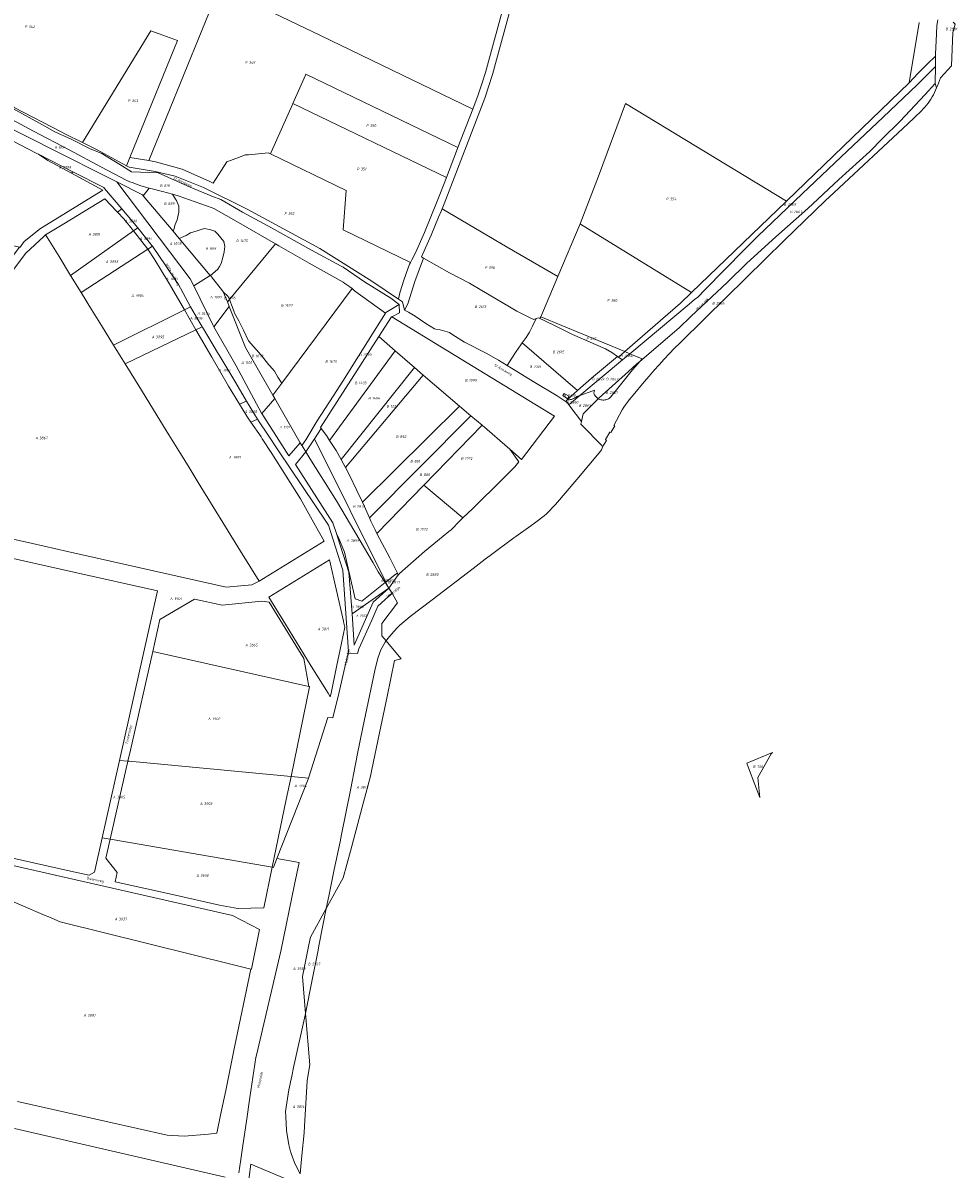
# Model space of a CAD drawing. Extents: x 184444 to 188300, y 345995 to 350408.
# Tile 15 of 43: x 186158 to 186806, y 347379 to 348175. Entities that reach past the tile are written whole.
import ezdxf
from ezdxf.enums import TextEntityAlignment as Align

# ---------------------------------------------------------------- set-up
doc = ezdxf.new("R2010")
doc.units = 0
for name, color, linetype, lineweight in [('B-WA-KG-GRENS_PERCEEL-GV', 30, 'Continuous', 18), ('B-WA-KG-GRENS_PERCEEL-S', 30, 'Continuous', 25), ('B-WA-OG-BEBOUWING_STRAATNAAM-T18', 10, 'Continuous', 18)]:
    doc.layers.add(name, color=color, linetype=linetype, lineweight=lineweight)
doc.styles.add('NLCS-ISO', font='NLCS-ISO.ttf', dxfattribs={"height": 1.8})
doc.styles.add('NLCS-ISO-M1000-T18', font='NLCS-ISO.ttf', dxfattribs={"height": 1.8})

# ---------------------------------------------------------------- blocks, each defined once
blk = doc.blocks.new('SKG-PERCEELNUMMER-SO')
at = {"style": 'NLCS-ISO', "oblique": 10, "flags": 1}
for tag, p in [('GEMEENTECODE', (0, 2.55)), ('PERCEELGROOTTE', (0, -2.45))]:
    blk.add_attdef(tag, text='', height=1.8, dxfattribs=at).set_placement(p, align=Align.MIDDLE_CENTER)
at = {"style": 'NLCS-ISO', "oblique": 10}
blk.add_attdef('SECTIE', text='', height=1.8, dxfattribs=at).set_placement((-0.5, 0), align=Align.MIDDLE_RIGHT)
blk.add_attdef('PERCEELNUMMER', text='', height=1.8, dxfattribs=at).set_placement((0.5, 0), align=Align.MIDDLE_LEFT)

msp = doc.modelspace()

# ---------------------------------------------------------------- linework, layer by layer
at = {"layer": 'B-WA-KG-GRENS_PERCEEL-GV', "flags": 128}
for points in [[(186294.271, 348199.62), (186364.45, 348165.73), (186469.978, 348114.77), (186471.618, 348119.037), (186473.537, 348124.029), (186476.708, 348133.731), (186478.806, 348140.152), (186493.239, 348192.794), (186502.633, 348222.433), (186508.757, 348236.267), (186515.288, 348247.696), (186532.768, 348275.6), (186432.313, 348324.137), (186330.421, 348373.323), (186276.494, 348230.416), (186269.404, 348211.628)], [(186269.404, 348211.628), (186259.994, 348186.689), (186155.005, 348237.392), (186153.311, 348234.471), (186149.14, 348226.901), (186145.432, 348221.198), (186141.64, 348216.932), (186128.698, 348208.506), (186122.076, 348200.265), (186115.121, 348188.787), (186097.129, 348153.865), (186122.274, 348142.352), (186151.951, 348115.817), (186184.955, 348098.627), (186187.101, 348097.509), (186199.368, 348091.486), (186246.734, 348169.042), (186252.546, 348166.949), (186265.152, 348162.411), (186232.16, 348081.064), (186245.33, 348078.948), (186294.271, 348199.62)], [(186469.978, 348114.77), (186364.45, 348165.73), (186294.271, 348199.62), (186245.33, 348078.948), (186249.881, 348078.217), (186268.482, 348073.089), (186287.56, 348064.529), (186289.796, 348063.357), (186299.319, 348078.172), (186308.059, 348081.427), (186312.017, 348082.901), (186314.387, 348083.099), (186328.373, 348084.265), (186329.723, 348083.613), (186330.231, 348084.756), (186344.923, 348117.935), (186345.125, 348118.392), (186345.206, 348118.575), (186353.912, 348138.233), (186354.232, 348138.955), (186459.697, 348088.02)], [(186229.711, 348075.402), (186232.16, 348081.064), (186265.152, 348162.411), (186252.546, 348166.949), (186246.734, 348169.042), (186199.368, 348091.486), (186209.518, 348086.503)], [(186790.849, 348144.185), (186791.002, 348151.37), (186785.153, 348145.841), (186778.967, 348139.59), (186772.739, 348133.044), (186687.562, 348050.899), (186687.291, 348050.637), (186621.736, 347987.401), (186621.438, 347987.113), (186614.101, 347980.044), (186575.403, 347946.467), (186578.943, 347944.995), (186620.164, 347979.448), (186623.759, 347982.563), (186626.033, 347984.213), (186631.243, 347989.653), (186658.22, 348017.129), (186667.711, 348026.651), (186698.472, 348055.993), (186725.42, 348081.573), (186754.601, 348109.2), (186778.243, 348131.643)], [(186587.429, 347941.466), (186585.894, 347939.693), (186613.079, 347962.875), (186621.195, 347970.733), (186646.607, 347994.73), (186660.165, 348007.919), (186680.206, 348025.997), (186702.293, 348045.832), (186723.821, 348065.871), (186745.341, 348085.288), (186754.141, 348094.416), (186766.201, 348106.164), (186783.876, 348124.925), (186790.568, 348132.209), (186790.609, 348133), (186790.849, 348144.185), (186778.243, 348131.643), (186754.601, 348109.2), (186725.42, 348081.573), (186698.472, 348055.993), (186667.711, 348026.651), (186658.22, 348017.129), (186631.243, 347989.653), (186626.033, 347984.213), (186623.759, 347982.563), (186620.164, 347979.448), (186578.943, 347944.995)], [(186451.677, 348067.156), (186459.415, 348087.285), (186459.697, 348088.02), (186354.232, 348138.955), (186353.912, 348138.233), (186345.206, 348118.575)], [(186585.894, 347939.693), (186584.633, 347938.235), (186580.831, 347933.73), (186577.086, 347929.179), (186573.399, 347924.586), (186568.676, 347918.682), (186565.83, 347915.053), (186565.338, 347914.581), (186564.787, 347914.147), (186564.196, 347913.767), (186563.569, 347913.448), (186562.916, 347913.19), (186562.24, 347912.998), (186561.55, 347912.873), (186560.849, 347912.816), (186560.147, 347912.827), (186559.449, 347912.907), (186558.761, 347913.055), (186558.093, 347913.268), (186557.448, 347913.546), (186557.024, 347913.779), (186555.469, 347912.223), (186546.558, 347903.302), (186545.371, 347897.984), (186544.946, 347896.078), (186560.298, 347880.604), (186560.769, 347881.552), (186561.676, 347882.849), (186562.783, 347884.863), (186562.071, 347885.343), (186565.102, 347890.658), (186565.845, 347890.24), (186568.475, 347894.854), (186567.723, 347895.282), (186573.677, 347906.052), (186574.815, 347907.84), (186576.002, 347909.596), (186577.238, 347911.318), (186578.521, 347913.005), (186579.85, 347914.656), (186581.225, 347916.269), (186588.943, 347925.518), (186592.291, 347929.51), (186595.696, 347933.454), (186599.159, 347937.348), (186602.677, 347941.191), (186606.251, 347944.982), (186609.879, 347948.722), (186613.561, 347952.408), (186631.127, 347969.605), (186659.659, 347997.602), (186686.086, 348023.432), (186714.493, 348051.067), (186720.666, 348056.751), (186771.832, 348104.542), (186781.16, 348113.586), (186782.385, 348114.824), (186783.562, 348116.108), (186784.689, 348117.435), (186785.765, 348118.805), (186786.788, 348120.214), (186787.757, 348121.662), (186788.669, 348123.145), (186789.525, 348124.662), (186790.322, 348126.211), (186791.059, 348127.788), (186791.736, 348129.393), (186790.78, 348132.441), (186790.568, 348132.209), (186783.876, 348124.925), (186766.201, 348106.164), (186754.141, 348094.416), (186745.341, 348085.288), (186723.821, 348065.871), (186702.293, 348045.832), (186680.206, 348025.997), (186660.165, 348007.919), (186646.607, 347994.73), (186621.195, 347970.733), (186613.079, 347962.875)], [(186241.307, 348054.649), (186245.516, 348059.919), (186239.817, 348061.439), (186233.74, 348063.706), (186232.125, 348064.162), (186229.589, 348065.448), (186212.45, 348074.498), (186189.931, 348086.499), (186165.177, 348099.468), (186150.26, 348107.492), (186144.872, 348110.192), (186142.766, 348111.285), (186140.486, 348113.828), (186137.89, 348116.123), (186136.433, 348117.697), (186135.673, 348108.459), (186138.044, 348107.045), (186182.547, 348084.496), (186214.857, 348068.432), (186223.07, 348064.263), (186240.784, 348055.271)], [(186451.606, 348066.97), (186451.677, 348067.156), (186345.206, 348118.575), (186345.125, 348118.392), (186344.923, 348117.935), (186330.231, 348084.756), (186329.723, 348083.613), (186382.235, 348058.254), (186380.078, 348030.931), (186426.825, 348008.358), (186427.28, 348009.249), (186427.734, 348010.139), (186430.196, 348014.962), (186436.566, 348029.136), (186445.378, 348050.763), (186451.427, 348066.503)], [(186687.291, 348050.637), (186687.562, 348050.899), (186575.961, 348118.675), (186557.087, 348068.223), (186544.466, 348035.025), (186544.661, 348034.905), (186621.736, 347987.401)], [(186144.93, 348095.653), (186141.966, 348096.085), (186132.145, 348096.658), (186131.018, 348096.68), (186126.739, 348096.766), (186124.006, 348096.82), (186101.405, 348100.597), (186099.664, 348097.251), (186124.615, 348083.301), (186124.594, 348083.164), (186097.728, 348031.989), (186101.075, 348031.238), (186122.852, 348026.352), (186144.319, 348021.536), (186155.623, 348019.001), (186155.991, 348018.919), (186158.917, 348022.751), (186170.079, 348031.914), (186213.46, 348058.557), (186191.604, 348070.188), (186175.156, 348078.942), (186168.824, 348083.403), (186167.654, 348084.003)], [(186168.824, 348083.403), (186175.156, 348078.942), (186191.604, 348070.188), (186192.597, 348071.21)], [(186329.723, 348083.613), (186328.373, 348084.265), (186314.387, 348083.099), (186312.017, 348082.901), (186308.059, 348081.427), (186299.319, 348078.172), (186289.796, 348063.357), (186287.56, 348064.529), (186268.482, 348073.089), (186249.881, 348078.217), (186245.33, 348078.948), (186232.16, 348081.064), (186229.711, 348075.402), (186231.561, 348074.384), (186249.73, 348071.425), (186263.645, 348068.297), (186283.147, 348060.311), (186313.519, 348045.331), (186363.934, 348017.918), (186399.893, 347995.365), (186418.507, 347982.837), (186419.37, 347987.289), (186422.052, 347996.044), (186425.152, 348004.529), (186426.171, 348007.075), (186426.825, 348008.358), (186380.078, 348030.931), (186382.235, 348058.254)], [(186124.379, 347967.821), (186160.022, 348014.792), (186172.395, 348026.219), (186173.688, 348027.392), (186186.359, 348035.113), (186214.699, 348052.383), (186222.912, 348043.92), (186223.577, 348043.195), (186226.583, 348045.48), (186214.583, 348059.529), (186213.976, 348060.237), (186192.597, 348071.21), (186191.604, 348070.188), (186213.46, 348058.557), (186170.079, 348031.914), (186158.917, 348022.751), (186155.991, 348018.919), (186155.623, 348019.001), (186106.533, 347954.261)], [(186287.928, 347999.166), (186266.286, 348024.916), (186266.274, 348024.931), (186262.076, 348029.926), (186241.307, 348054.649), (186240.784, 348055.271), (186223.07, 348064.263), (186274.039, 347997.042), (186276.464, 347992.068)], [(186245.516, 348059.919), (186241.307, 348054.649), (186262.076, 348029.926), (186262.548, 348031.121), (186263.475, 348034.632), (186264.836, 348037.947), (186266.099, 348043.087), (186265.977, 348047.3), (186264.541, 348051.278), (186263.809, 348052.293), (186261.719, 348055.697), (186254.848, 348057.619), (186246.71, 348059.6)], [(186333.047, 348021.228), (186307.529, 348036.088), (186290.466, 348045.802), (186289.289, 348046.319), (186265.653, 348054.597), (186261.719, 348055.697), (186263.809, 348052.293), (186264.541, 348051.278), (186265.977, 348047.3), (186266.099, 348043.087), (186264.836, 348037.947), (186263.475, 348034.632), (186262.548, 348031.121), (186262.076, 348029.926), (186266.274, 348024.931), (186266.286, 348024.916), (186271.091, 348027.123), (186274.171, 348028.784), (186278.746, 348030.36), (186281.565, 348031.207), (186283.822, 348031.932), (186288.234, 348030.998), (186290.963, 348030.02), (186293.238, 348027.918), (186297.21, 348022.776), (186297.969, 348019.437), (186297.6, 348015.737), (186296.539, 348011.668), (186295.415, 348007.476), (186294.326, 348005.606), (186293.05, 348003.677), (186289.447, 348000.331), (186287.937, 347999.156), (186290.38, 347996.25), (186294.724, 347990.607), (186297.04, 347987.665), (186300.067, 347984.953), (186301.041, 347983.37), (186301.292, 347982.713)], [(186214.699, 348052.383), (186186.359, 348035.113), (186173.688, 348027.392), (186174.99, 348025.278), (186182.964, 348012.336), (186191.041, 347999.225), (186234.7, 348030.187), (186227.843, 348038.551), (186223.577, 348043.195), (186222.912, 348043.92)], [(186516.607, 347969.396), (186517.153, 347970.681), (186528.994, 347998.499), (186493.912, 348018.843), (186448.677, 348045.611), (186448.189, 348044.413), (186446.287, 348039.745), (186441.16, 348027.162), (186434.338, 348012.146), (186435.835, 348011.296), (186453.813, 348001.097), (186467.667, 347993.832), (186476.263, 347988.751), (186500.65, 347974.613), (186510.658, 347969.327), (186512.313, 347968.8), (186513.864, 347969.308), (186515.611, 347969.877)], [(186237.679, 348032.299), (186237.644, 348032.343), (186226.583, 348045.48), (186223.577, 348043.195), (186227.843, 348038.551), (186234.7, 348030.187)], [(186191.041, 347999.225), (186198.324, 347987.404), (186244.474, 348017.434), (186234.7, 348030.187)], [(186244.474, 348017.434), (186247.793, 348019.593), (186247.411, 348020.166), (186237.679, 348032.299), (186234.7, 348030.187)], [(186266.286, 348024.916), (186287.928, 347999.166), (186287.937, 347999.156), (186289.447, 348000.331), (186293.05, 348003.677), (186294.326, 348005.606), (186295.415, 348007.476), (186296.539, 348011.668), (186297.6, 348015.737), (186297.969, 348019.437), (186297.21, 348022.776), (186293.238, 348027.918), (186290.963, 348030.02), (186288.234, 348030.998), (186283.822, 348031.932), (186281.565, 348031.207), (186278.746, 348030.36), (186274.171, 348028.784), (186271.091, 348027.123)], [(186621.438, 347987.113), (186621.736, 347987.401), (186544.661, 348034.905), (186544.466, 348035.025), (186528.994, 347998.499), (186517.153, 347970.681), (186575.403, 347946.467), (186614.101, 347980.044)], [(186212.434, 347964.502), (186220.808, 347950.91), (186269.979, 347975.509), (186261.068, 347990.959), (186259.466, 347993.737), (186253.277, 348003.748), (186249.366, 348010.076), (186244.474, 348017.434), (186198.324, 347987.404), (186205.573, 347975.638)], [(186269.979, 347975.509), (186274.192, 347977.617), (186265.509, 347993.375), (186265.264, 347993.82), (186256.999, 348005.941), (186247.793, 348019.593), (186244.474, 348017.434), (186249.366, 348010.076), (186253.277, 348003.748), (186259.466, 347993.737), (186261.068, 347990.959)], [(186301.292, 347982.713), (186302.728, 347978.93), (186304.47, 347974.129), (186304.643, 347973.121), (186307.814, 347967.736), (186311.035, 347961.285), (186314.434, 347954.015), (186323.114, 347943.938), (186328.596, 347937.369), (186331.37, 347934.242), (186332.354, 347932.843), (186334.746, 347928.654), (186337.444, 347924.618), (186386.232, 347990.14), (186384.743, 347991.339), (186381.226, 347993.785), (186379.991, 347994.623), (186356.557, 348007.891), (186335.41, 348019.85), (186333.047, 348021.228)], [(186435.835, 348011.296), (186429.882, 347995.048), (186424.957, 347979.691), (186422.734, 347975.185), (186425.436, 347973.71), (186430.022, 347971.032), (186437.469, 347965.977), (186443.423, 347962.307), (186444.416, 347962.063), (186447.395, 347961.577), (186453.879, 347959.602), (186456.213, 347958.041), (186464.237, 347953.067), (186479.214, 347945.249), (186487.711, 347940.485), (186493.804, 347936.791), (186497.123, 347941.777), (186500.064, 347946.445), (186503.314, 347951.259), (186504.255, 347952.564), (186507.013, 347956.333), (186509.313, 347959.829), (186511.439, 347964.044), (186513.864, 347969.308), (186512.313, 347968.8), (186510.658, 347969.327), (186500.65, 347974.613), (186476.263, 347988.751), (186467.667, 347993.832), (186453.813, 348001.097)], [(186301.027, 347977.739), (186299.787, 347980.872), (186297.172, 347987.498), (186297.04, 347987.665), (186294.724, 347990.607), (186290.38, 347996.25), (186287.937, 347999.156), (186287.928, 347999.166), (186276.464, 347992.068), (186289.884, 347964.545), (186290.46, 347963.53)], [(186386.232, 347990.14), (186337.444, 347924.618), (186331.18, 347916.283), (186332.589, 347913.837), (186350.266, 347883.185), (186351.407, 347881.206), (186354.112, 347885.304), (186362.109, 347898.353), (186373.065, 347915.44), (186379.958, 347925.965), (186401.467, 347960.648), (186409.422, 347973.213), (186388.009, 347988.709)], [(186299.787, 347980.872), (186301.292, 347982.713), (186301.041, 347983.37), (186300.067, 347984.953), (186297.04, 347987.665), (186297.172, 347987.498)], [(186299.787, 347980.872), (186301.027, 347977.739), (186312.318, 347949.206), (186331.18, 347916.283), (186337.444, 347924.618), (186334.746, 347928.654), (186332.354, 347932.843), (186331.37, 347934.242), (186328.596, 347937.369), (186323.114, 347943.938), (186314.434, 347954.015), (186311.035, 347961.285), (186307.814, 347967.736), (186304.643, 347973.121), (186304.47, 347974.129), (186302.728, 347978.93), (186301.292, 347982.713)], [(186228.794, 347937.948), (186277.989, 347961.621), (186269.979, 347975.509), (186220.808, 347950.91)], [(186277.989, 347961.621), (186282.274, 347963.683), (186274.228, 347977.551), (186274.192, 347977.617), (186269.979, 347975.509)], [(186301.027, 347977.739), (186290.46, 347963.53), (186305.74, 347936.595), (186323.414, 347903.802), (186323.66, 347903.418), (186332.589, 347913.837), (186331.18, 347916.283), (186312.318, 347949.206)], [(186404.773, 347956.936), (186413.597, 347970.62), (186413.726, 347970.685), (186419.106, 347973.42), (186418.882, 347979.217), (186409.72, 347973.681), (186409.422, 347973.213), (186401.467, 347960.648), (186379.958, 347925.965), (186373.065, 347915.44), (186362.109, 347898.353), (186354.112, 347885.304), (186351.407, 347881.206), (186351.537, 347880.979), (186354.203, 347876.798), (186360.197, 347885.827), (186364.877, 347893.116), (186364.328, 347893.864)], [(186413.726, 347970.685), (186413.597, 347970.62), (186404.773, 347956.936), (186416.054, 347946.984), (186429.444, 347935.334), (186435.655, 347929.997), (186460.78, 347908.681), (186468.72, 347901.957), (186476.403, 347895.419), (186495.652, 347878.779), (186503.884, 347871.633), (186526.716, 347901.625)], [(186513.864, 347969.308), (186511.439, 347964.044), (186509.313, 347959.829), (186507.013, 347956.333), (186504.255, 347952.564), (186542.656, 347919.472), (186552.297, 347927.953), (186570.442, 347942.979), (186566.513, 347945.746), (186562.023, 347948.359), (186539.143, 347958.305), (186529.04, 347963.399), (186519.022, 347968.231), (186516.607, 347969.396), (186515.611, 347969.877)], [(186570.963, 347942.612), (186575.403, 347946.467), (186517.153, 347970.681), (186516.607, 347969.396), (186519.022, 347968.231), (186529.04, 347963.399), (186539.143, 347958.305), (186562.023, 347948.359), (186566.513, 347945.746), (186570.442, 347942.979)], [(186240.106, 347919.587), (186251.079, 347901.776), (186259.184, 347888.622), (186267.131, 347875.723), (186273.162, 347865.934), (186279.584, 347855.511), (186308.86, 347807.998), (186321.743, 347787.089), (186366.801, 347814.848), (186360.891, 347825.546), (186350.525, 347844.311), (186330.542, 347875.651), (186323.998, 347885.917), (186323.128, 347887.195), (186316.059, 347897.579), (186313.224, 347901.743), (186308.128, 347909.976), (186302.975, 347918.302), (186300.527, 347922.544), (186289.008, 347942.515), (186277.989, 347961.621), (186228.794, 347937.948)], [(186313.084, 347912.138), (186305.59, 347924.671), (186293.834, 347944.335), (186293.627, 347944.681), (186282.435, 347963.404), (186282.274, 347963.683), (186277.989, 347961.621), (186289.008, 347942.515), (186300.527, 347922.544), (186302.975, 347918.302), (186308.128, 347909.976)], [(186370.663, 347884.847), (186416.054, 347946.984), (186404.773, 347956.936), (186364.328, 347893.864), (186364.877, 347893.116), (186368.424, 347888.286)], [(186493.804, 347936.791), (186496.938, 347934.866), (186513.118, 347924.933), (186528.446, 347915.749), (186534.158, 347912.169), (186534.419, 347911.933), (186535.473, 347912.898), (186542.656, 347919.472), (186504.255, 347952.564), (186503.314, 347951.259), (186500.064, 347946.445), (186497.123, 347941.777)], [(186416.054, 347946.984), (186370.663, 347884.847), (186375.312, 347877.711), (186378.662, 347871.683), (186429.444, 347935.334)], [(186542.164, 347915.212), (186544.297, 347916.002), (186573.746, 347940.652), (186572.718, 347941.376), (186570.963, 347942.612), (186570.442, 347942.979), (186552.297, 347927.953), (186542.656, 347919.472), (186535.473, 347912.898), (186536.17, 347912.908), (186536.978, 347912.983), (186537.777, 347913.12), (186538.563, 347913.32), (186539.331, 347913.58), (186540.077, 347913.899), (186540.795, 347914.275), (186541.482, 347914.705)], [(186554.427, 347919.751), (186553.846, 347917.944), (186553.853, 347917.468), (186554.067, 347916.958), (186554.398, 347916.343), (186554.787, 347915.762), (186555.228, 347915.221), (186555.721, 347914.725), (186556.257, 347914.277), (186556.835, 347913.883), (186557.024, 347913.779), (186557.719, 347914.475), (186577.966, 347932.668), (186583.731, 347937.848), (186585.894, 347939.693), (186587.429, 347941.466), (186578.943, 347944.995), (186578.024, 347944.227), (186573.746, 347940.652), (186544.297, 347916.002), (186553.235, 347919.31)], [(186575.403, 347946.467), (186570.963, 347942.612), (186572.718, 347941.376), (186573.746, 347940.652), (186578.024, 347944.227), (186578.943, 347944.995)], [(186429.444, 347935.334), (186378.662, 347871.683), (186380.587, 347868.222), (186381.75, 347865.911), (186435.655, 347929.997)], [(186557.024, 347913.779), (186557.448, 347913.546), (186558.093, 347913.268), (186558.761, 347913.055), (186559.449, 347912.907), (186560.147, 347912.827), (186560.849, 347912.816), (186561.55, 347912.873), (186562.24, 347912.998), (186562.916, 347913.19), (186563.569, 347913.448), (186564.196, 347913.767), (186564.787, 347914.147), (186565.338, 347914.581), (186565.83, 347915.053), (186568.676, 347918.682), (186573.399, 347924.586), (186577.086, 347929.179), (186580.831, 347933.73), (186584.633, 347938.235), (186585.894, 347939.693), (186583.731, 347937.848), (186577.966, 347932.668), (186557.719, 347914.475)], [(186381.75, 347865.911), (186384.183, 347861.077), (186389.515, 347850.073), (186393.405, 347841.889), (186460.78, 347908.681), (186435.655, 347929.997)], [(186544.297, 347916.002), (186539.745, 347912.191), (186536.624, 347909.579), (186537.369, 347908.566), (186545.371, 347897.984), (186546.558, 347903.302), (186555.469, 347912.223), (186557.024, 347913.779), (186556.835, 347913.883), (186556.257, 347914.277), (186555.721, 347914.725), (186555.228, 347915.221), (186554.787, 347915.762), (186554.398, 347916.343), (186554.067, 347916.958), (186553.853, 347917.468), (186553.846, 347917.944), (186554.427, 347919.751), (186553.235, 347919.31)], [(186320.58, 347899.6), (186313.084, 347912.138), (186308.128, 347909.976), (186313.224, 347901.743), (186316.059, 347897.579)], [(186332.589, 347913.837), (186323.66, 347903.418), (186342.497, 347874.064), (186350.266, 347883.185)], [(186533.413, 347917.469), (186532.339, 347915.965), (186535.741, 347913.667), (186536.815, 347915.424)], [(186532.339, 347915.965), (186533.413, 347917.469), (186536.815, 347915.424), (186535.741, 347913.667)], [(186539.745, 347912.191), (186544.297, 347916.002), (186542.164, 347915.212), (186541.482, 347914.705), (186540.795, 347914.275), (186540.077, 347913.899), (186539.331, 347913.58), (186538.563, 347913.32), (186537.777, 347913.12), (186536.978, 347912.983), (186536.17, 347912.908), (186535.473, 347912.898), (186534.419, 347911.933), (186535.826, 347910.662), (186536.624, 347909.579)], [(186398.332, 347831.145), (186468.72, 347901.957), (186460.78, 347908.681), (186393.405, 347841.889), (186394.597, 347839.377)], [(186403.332, 347820.301), (186436.12, 347853.819), (186476.403, 347895.419), (186468.72, 347901.957), (186398.332, 347831.145), (186399.364, 347828.869), (186402.335, 347822.725)], [(186476.403, 347895.419), (186436.12, 347853.819), (186463.156, 347831.1), (186469.863, 347837.443), (186491.048, 347858.344), (186496.186, 347863.438), (186499.071, 347866.598), (186501.998, 347869.993), (186495.652, 347878.779)], [(186360.197, 347885.827), (186409.623, 347786.527), (186415.856, 347791.491), (186417.68, 347792.793), (186412.428, 347803.404), (186403.332, 347820.301), (186402.335, 347822.725), (186399.364, 347828.869), (186398.332, 347831.145), (186394.597, 347839.377), (186393.405, 347841.889), (186389.515, 347850.073), (186384.183, 347861.077), (186381.75, 347865.911), (186380.587, 347868.222), (186378.662, 347871.683), (186375.312, 347877.711), (186370.663, 347884.847), (186368.424, 347888.286), (186364.877, 347893.116)], [(186354.203, 347876.798), (186356.93, 347872.365), (186375.381, 347842.788), (186400.881, 347799.804), (186404.357, 347793.733), (186406.658, 347790.253), (186409.235, 347786.217), (186409.761, 347785.393), (186409.888, 347785.195), (186411.685, 347782.351), (186411.768, 347782.219), (186410.137, 347785.495), (186409.623, 347786.527), (186360.197, 347885.827)], [(186375.624, 347819.542), (186376.503, 347818.007), (186380.989, 347807.379), (186388.461, 347774.937), (186392.92, 347773.223), (186409.235, 347786.217), (186406.658, 347790.253), (186404.357, 347793.733), (186400.881, 347799.804), (186375.381, 347842.788), (186356.93, 347872.365), (186354.203, 347876.798), (186347.101, 347868.005), (186372.994, 347827.669)], [(186418.297, 347791.547), (186418.374, 347791.657), (186419.084, 347792.535), (186436.521, 347807.851), (186449.403, 347818.263), (186453.382, 347821.565), (186454.921, 347822.747), (186461.235, 347829.289), (186463.156, 347831.1), (186436.12, 347853.819), (186403.332, 347820.301), (186412.428, 347803.404), (186417.68, 347792.793)], [(186386.293, 347764.544), (186411.685, 347782.351), (186409.888, 347785.195), (186409.761, 347785.393), (186409.235, 347786.217), (186392.92, 347773.223), (186388.461, 347774.937), (186380.989, 347807.379), (186376.503, 347818.007), (186375.624, 347819.542), (186376.117, 347818.02), (186384.08, 347793.415)], [(186340.12, 347757.26), (186328.563, 347776.019), (186370.655, 347801.954), (186380.198, 347759.327), (186380.511, 347757.927), (186381.122, 347755.201), (186378.841, 347744.156), (186375.446, 347727.719), (186371.66, 347709.387), (186371.147, 347706.904), (186369.598, 347709.418), (186357.982, 347728.271)], [(186328.563, 347776.019), (186340.12, 347757.26), (186357.982, 347728.271), (186369.598, 347709.418), (186371.147, 347706.904), (186371.66, 347709.387), (186375.446, 347727.719), (186378.841, 347744.156), (186381.122, 347755.201), (186380.511, 347757.927), (186380.198, 347759.327), (186370.655, 347801.954)], [(186409.623, 347786.527), (186410.137, 347785.495), (186411.768, 347782.219), (186415.792, 347787.898), (186418.297, 347791.547), (186417.68, 347792.793), (186415.856, 347791.491)], [(186411.768, 347782.219), (186411.685, 347782.351), (186386.293, 347764.544), (186387.81, 347742.633), (186400.795, 347772.621)], [(186252.993, 347760.572), (186248.024, 347738.392), (186356.248, 347714.178), (186352.88, 347733.504), (186328.801, 347772.626), (186323.668, 347773.344), (186296.175, 347770.387), (186276.877, 347774.691)], [(186420.365, 347733.333), (186410.844, 347744.536), (186409.79, 347745.775), (186409.121, 347744.856), (186406.135, 347739.554), (186404.142, 347733.72), (186402.048, 347725.139), (186393.75, 347685.699), (186389.891, 347666.527), (186389.063, 347662.417), (186388.395, 347659.095), (186385.29, 347643.234), (186379.035, 347611.284), (186377.993, 347606.337), (186373.926, 347587.036), (186370.032, 347568.557), (186368.343, 347559.969), (186380.012, 347581.243), (186385.048, 347599.892), (186394.203, 347633.825), (186399.03, 347651.737), (186399.07, 347651.924), (186400.031, 347656.539), (186405.331, 347681.976), (186410.557, 347707.109), (186415.739, 347732.09)], [(186356.749, 347713.94), (186356.774, 347714.06), (186356.248, 347714.178), (186248.024, 347738.392), (186247.939, 347738.411), (186232.473, 347669.844), (186230.76, 347662.262), (186231.616, 347662.182), (186343.91, 347651.632)], [(186661.335, 347657.705), (186660.128, 347660.919), (186677.858, 347668.167), (186677.048, 347667.398), (186667.777, 347650.979), (186669.084, 347637.082), (186665.733, 347646.003)], [(186661.335, 347657.705), (186665.733, 347646.003), (186669.084, 347637.082), (186667.777, 347650.979), (186677.048, 347667.398), (186677.858, 347668.167), (186660.128, 347660.919)], [(186218.531, 347608.142), (186230.76, 347662.262), (186224.903, 347662.813), (186212.849, 347609.13)], [(186340.625, 347635.689), (186343.91, 347651.632), (186231.616, 347662.182), (186230.76, 347662.262), (186218.531, 347608.142), (186219.929, 347607.899), (186330.913, 347588.608)], [(186334.121, 347594.61), (186355.745, 347649.7), (186355.999, 347650.497), (186344.083, 347651.616), (186343.91, 347651.632), (186340.625, 347635.689), (186330.913, 347588.608), (186331.801, 347588.454)], [(186330.913, 347588.608), (186219.929, 347607.899), (186218.531, 347608.142), (186215.537, 347594.889), (186223.227, 347584.941), (186221.899, 347578.612), (186261.713, 347569.695), (186294.357, 347562.387), (186306.944, 347560.095), (186325.11, 347560.474)], [(186304.961, 347520.786), (186315.974, 347518.007), (186316.574, 347517.856), (186322.1, 347545.482), (186303.263, 347555.174), (186219.987, 347574.19), (186140.595, 347592.23), (186080.34, 347605.513), (186078.261, 347596.082), (186079.594, 347595.51), (186081.919, 347594.512), (186173.467, 347555.238), (186176.025, 347554.141), (186183.882, 347550.786), (186183.888, 347550.818)], [(186358.571, 347510.412), (186362.42, 347529.88), (186363.473, 347535.206), (186368.343, 347559.969), (186357.403, 347540.025), (186356.327, 347534.753), (186352.333, 347515.205), (186351.828, 347512.732), (186353.988, 347487.227)], [(186353.279, 347409.059), (186355.201, 347440.399), (186355.906, 347444.753), (186357.009, 347451.572), (186353.988, 347487.227), (186353.746, 347486.001), (186345.71, 347449.8), (186344.362, 347443.724), (186342.418, 347434.171), (186340.096, 347419.078), (186340.275, 347415.401), (186340.735, 347406.018), (186342.367, 347396.01), (186343.367, 347392.387), (186344.051, 347389.912), (186346.597, 347383.075), (186350.271, 347375.863), (186351.487, 347388.613), (186352.994, 347404.435)], [(186316.928, 347311.694), (186319.106, 347323.633), (186321.894, 347335.605), (186322.783, 347338.91), (186324.771, 347345.601), (186325.98, 347352.134), (186327.033, 347360.087), (186336.991, 347351.372), (186347.069, 347342.552), (186347.616, 347348.046), (186349.563, 347368.438), (186316.085, 347382.549), (186314.841, 347373.849), (186310.001, 347328.812), (186309.211, 347321.49), (186308.479, 347314.166)]]:
    msp.add_lwpolyline(points, close=True, dxfattribs=at)
for points in [[(186493.239, 348192.794), (186478.806, 348140.152), (186476.708, 348133.731), (186473.537, 348124.029), (186471.618, 348119.037), (186469.978, 348114.77), (186459.697, 348088.02), (186459.415, 348087.285), (186451.677, 348067.156), (186451.606, 348066.97), (186451.427, 348066.503), (186445.378, 348050.763), (186436.566, 348029.136), (186430.196, 348014.962), (186427.734, 348010.139), (186427.28, 348009.249), (186426.825, 348008.358), (186426.171, 348007.075), (186425.152, 348004.529), (186422.052, 347996.044), (186419.37, 347987.289), (186418.507, 347982.837), (186421.283, 347980.968), (186422.734, 347975.185), (186424.957, 347979.691), (186429.882, 347995.048), (186435.835, 348011.296), (186434.338, 348012.146), (186441.16, 348027.162), (186446.287, 348039.745), (186448.189, 348044.413), (186448.677, 348045.611), (186450.047, 348048.973), (186478.243, 348122.331), (186483.6, 348138.726), (186498.039, 348191.388)], [(186498.039, 348191.388), (186483.6, 348138.726), (186478.243, 348122.331), (186450.047, 348048.973), (186448.677, 348045.611), (186493.912, 348018.843), (186528.994, 347998.499), (186544.466, 348035.025), (186557.087, 348068.223), (186575.961, 348118.675), (186687.562, 348050.899), (186772.739, 348133.044), (186779.727, 348174.774)], [(186803.174, 348175.086), (186804.551, 348173.569), (186802.946, 348167.929), (186802.096, 348144.763), (186794.51, 348136.503), (186792.313, 348130.919), (186791.736, 348129.393), (186791.059, 348127.788), (186790.322, 348126.211), (186789.525, 348124.662), (186788.669, 348123.145), (186787.757, 348121.662), (186786.788, 348120.214), (186785.765, 348118.805), (186784.689, 348117.435), (186783.562, 348116.108), (186782.385, 348114.824), (186781.16, 348113.586), (186771.832, 348104.542), (186720.666, 348056.751), (186714.493, 348051.067), (186686.086, 348023.432), (186659.659, 347997.602), (186631.127, 347969.605), (186613.561, 347952.408), (186609.879, 347948.722), (186606.251, 347944.982), (186602.677, 347941.191), (186599.159, 347937.348), (186595.696, 347933.454), (186592.291, 347929.51), (186588.943, 347925.518), (186581.225, 347916.269), (186579.85, 347914.656), (186578.521, 347913.005), (186577.238, 347911.318), (186576.002, 347909.596), (186574.815, 347907.84), (186573.677, 347906.052), (186567.723, 347895.282), (186568.475, 347894.854), (186565.845, 347890.24), (186565.102, 347890.658), (186562.071, 347885.343), (186562.783, 347884.863), (186561.676, 347882.849), (186560.769, 347881.552), (186560.298, 347880.604), (186559.161, 347878.295), (186558.794, 347877.57), (186542.176, 347857.741), (186527.334, 347840.305), (186521.052, 347833.803), (186519.489, 347832.576), (186513.688, 347828.02), (186510.282, 347825.59), (186499.802, 347818.112), (186498.514, 347817.193), (186483.954, 347806.427), (186478.505, 347802.398), (186470.135, 347795.987), (186441.749, 347774.243), (186426.601, 347762.64), (186419.207, 347756.473), (186417.93, 347755.131), (186415.131, 347752.187), (186410.982, 347747.411), (186409.79, 347745.775), (186410.844, 347744.536), (186420.365, 347733.333), (186415.739, 347732.09), (186410.557, 347707.109), (186405.331, 347681.976), (186400.031, 347656.539), (186399.07, 347651.924), (186399.03, 347651.737), (186394.203, 347633.825), (186385.048, 347599.892), (186380.012, 347581.243), (186368.343, 347559.969), (186363.473, 347535.206), (186362.42, 347529.88), (186358.571, 347510.412), (186353.988, 347487.227), (186357.009, 347451.572), (186355.906, 347444.753), (186355.201, 347440.399), (186353.279, 347409.059), (186352.994, 347404.435), (186351.487, 347388.613), (186350.271, 347375.863)], [(186779.727, 348174.774), (186772.739, 348133.044), (186778.967, 348139.59), (186785.153, 348145.841), (186791.002, 348151.37), (186791.033, 348152.785), (186791.644, 348166.938), (186791.839, 348172.763), (186792.518, 348176.701)], [(186792.518, 348176.701), (186791.839, 348172.763), (186791.644, 348166.938), (186791.033, 348152.785), (186791.002, 348151.37), (186790.849, 348144.185), (186790.609, 348133), (186790.568, 348132.209), (186790.78, 348132.441), (186791.736, 348129.393), (186792.313, 348130.919), (186794.51, 348136.503), (186802.096, 348144.763), (186802.946, 348167.929), (186804.551, 348173.569), (186803.174, 348175.086)], [(186150.26, 348107.492), (186165.177, 348099.468), (186189.931, 348086.499), (186212.45, 348074.498), (186229.589, 348065.448), (186232.125, 348064.162), (186233.74, 348063.706), (186239.817, 348061.439), (186245.516, 348059.919), (186246.71, 348059.6), (186254.848, 348057.619), (186261.719, 348055.697), (186265.653, 348054.597), (186289.289, 348046.319), (186290.466, 348045.802), (186307.529, 348036.088), (186333.047, 348021.228), (186335.41, 348019.85), (186356.557, 348007.891), (186379.991, 347994.623), (186381.226, 347993.785), (186384.743, 347991.339), (186386.232, 347990.14), (186388.009, 347988.709), (186409.422, 347973.213), (186409.72, 347973.681), (186418.882, 347979.217), (186413.045, 347983.414), (186394.969, 347994.954), (186380.102, 348005.134), (186378.801, 348005.785), (186358.08, 348016.931), (186330.436, 348032.438), (186310.331, 348043.279), (186295.306, 348051.902), (186288.982, 348054.371), (186273.979, 348060.467), (186251.802, 348070.541), (186233.226, 348071.129), (186225.196, 348076.247), (186212.646, 348083.803), (186204.156, 348087.479), (186191.958, 348093.521), (186179.631, 348099.253), (186173.504, 348102.589), (186148.495, 348116.449)], [(186148.495, 348116.449), (186173.504, 348102.589), (186179.631, 348099.253), (186191.958, 348093.521), (186204.156, 348087.479), (186212.646, 348083.803), (186225.196, 348076.247), (186233.226, 348071.129), (186251.802, 348070.541), (186273.979, 348060.467), (186288.982, 348054.371), (186295.306, 348051.902), (186310.331, 348043.279), (186330.436, 348032.438), (186358.08, 348016.931), (186378.801, 348005.785), (186380.102, 348005.134), (186394.969, 347994.954), (186413.045, 347983.414), (186418.882, 347979.217), (186419.106, 347973.42), (186413.726, 347970.685), (186526.716, 347901.625), (186503.884, 347871.633), (186495.652, 347878.779), (186501.998, 347869.993), (186499.071, 347866.598), (186496.186, 347863.438), (186491.048, 347858.344), (186469.863, 347837.443), (186463.156, 347831.1), (186461.235, 347829.289), (186454.921, 347822.747), (186453.382, 347821.565), (186449.403, 347818.263), (186436.521, 347807.851), (186419.084, 347792.535), (186418.374, 347791.657), (186418.297, 347791.547), (186415.792, 347787.898), (186411.768, 347782.219), (186413.981, 347778.713), (186415.369, 347776.305), (186417.674, 347772.172), (186407.004, 347757.819), (186406.854, 347749.224), (186409.79, 347745.775), (186410.982, 347747.411), (186415.131, 347752.187), (186417.93, 347755.131), (186419.207, 347756.473), (186426.601, 347762.64), (186441.749, 347774.243), (186470.135, 347795.987), (186478.505, 347802.398), (186483.954, 347806.427), (186498.514, 347817.193), (186499.802, 347818.112), (186510.282, 347825.59), (186513.688, 347828.02), (186519.489, 347832.576), (186521.052, 347833.803), (186527.334, 347840.305), (186542.176, 347857.741), (186558.794, 347877.57), (186559.161, 347878.295), (186560.298, 347880.604), (186544.946, 347896.078), (186545.371, 347897.984), (186537.369, 347908.566), (186536.624, 347909.579), (186535.826, 347910.662), (186534.419, 347911.933), (186534.158, 347912.169), (186528.446, 347915.749), (186513.118, 347924.933), (186496.938, 347934.866), (186493.804, 347936.791), (186487.711, 347940.485), (186479.214, 347945.249), (186464.237, 347953.067), (186456.213, 347958.041), (186453.879, 347959.602), (186447.395, 347961.577), (186444.416, 347962.063), (186443.423, 347962.307), (186437.469, 347965.977), (186430.022, 347971.032), (186425.436, 347973.71), (186422.734, 347975.185), (186421.283, 347980.968), (186418.507, 347982.837), (186399.893, 347995.365), (186363.934, 348017.918), (186313.519, 348045.331), (186283.147, 348060.311), (186263.645, 348068.297), (186249.73, 348071.425), (186231.561, 348074.384), (186229.711, 348075.402), (186209.518, 348086.503), (186199.368, 348091.486), (186187.101, 348097.509), (186184.955, 348098.627), (186151.951, 348115.817)], [(186144.93, 348095.653), (186167.654, 348084.003), (186168.824, 348083.403), (186192.597, 348071.21), (186213.976, 348060.237), (186214.583, 348059.529), (186226.583, 348045.48), (186237.644, 348032.343), (186237.679, 348032.299), (186247.411, 348020.166), (186247.793, 348019.593), (186256.999, 348005.941), (186265.264, 347993.82), (186265.509, 347993.375), (186274.192, 347977.617), (186274.228, 347977.551), (186282.274, 347963.683), (186282.435, 347963.404), (186293.627, 347944.681), (186293.834, 347944.335), (186305.59, 347924.671), (186313.084, 347912.138), (186320.58, 347899.6), (186321.738, 347897.665), (186327.508, 347889.06), (186335.252, 347877.513), (186368.41, 347828.082), (186369.82, 347825.981), (186379.858, 347794.755), (186383.781, 347738.127), (186383.547, 347737.147), (186390.034, 347736.919), (186390.839, 347740.22), (186400.016, 347760.059), (186404.134, 347769.918), (186413.981, 347778.713), (186411.768, 347782.219), (186400.795, 347772.621), (186387.81, 347742.633), (186386.293, 347764.544), (186384.08, 347793.415), (186376.117, 347818.02), (186375.624, 347819.542), (186372.994, 347827.669), (186347.101, 347868.005), (186354.203, 347876.798), (186351.537, 347880.979), (186351.407, 347881.206), (186350.266, 347883.185), (186342.497, 347874.064), (186323.66, 347903.418), (186323.414, 347903.802), (186305.74, 347936.595), (186290.46, 347963.53), (186289.884, 347964.545), (186276.464, 347992.068), (186274.039, 347997.042), (186223.07, 348064.263), (186214.857, 348068.432), (186182.547, 348084.496), (186138.044, 348107.045)], [(186101.514, 347827.378), (186164.531, 347813.262), (186188.757, 347807.825), (186299.02, 347783.081), (186316.742, 347784.551), (186321.743, 347787.089), (186308.86, 347807.998), (186279.584, 347855.511), (186273.162, 347865.934), (186267.131, 347875.723), (186259.184, 347888.622), (186251.079, 347901.776), (186240.106, 347919.587), (186228.794, 347937.948), (186220.808, 347950.91), (186212.434, 347964.502), (186205.573, 347975.638), (186198.324, 347987.404), (186191.041, 347999.225), (186182.964, 348012.336), (186174.99, 348025.278), (186173.688, 348027.392), (186172.395, 348026.219), (186160.022, 348014.792), (186124.379, 347967.821)], [(186095.56, 347815.404), (186193.221, 347793.497), (186251.32, 347780.464), (186224.903, 347662.813), (186230.76, 347662.262), (186232.473, 347669.844), (186247.939, 347738.411), (186248.024, 347738.392), (186252.993, 347760.572), (186276.877, 347774.691), (186296.175, 347770.387), (186323.668, 347773.344), (186328.801, 347772.626), (186352.88, 347733.504), (186356.248, 347714.178), (186356.774, 347714.06), (186356.749, 347713.94), (186343.91, 347651.632), (186344.083, 347651.616), (186355.999, 347650.497), (186369.451, 347692.444), (186373.022, 347692.351), (186376.956, 347709.309), (186381.24, 347727.498), (186383.547, 347737.147), (186383.781, 347738.127), (186379.858, 347794.755), (186369.82, 347825.981), (186368.41, 347828.082), (186335.252, 347877.513), (186327.508, 347889.06), (186321.738, 347897.665), (186320.58, 347899.6), (186316.059, 347897.579), (186323.128, 347887.195), (186323.998, 347885.917), (186330.542, 347875.651), (186350.525, 347844.311), (186360.891, 347825.546), (186366.801, 347814.848), (186321.743, 347787.089), (186316.742, 347784.551), (186299.02, 347783.081), (186188.757, 347807.825), (186164.531, 347813.262), (186101.514, 347827.378)], [(186064.579, 347614.32), (186190.928, 347585.955), (186203.946, 347583.033), (186207.502, 347585.311), (186212.849, 347609.13), (186224.903, 347662.813), (186251.32, 347780.464), (186193.221, 347793.497), (186095.56, 347815.404)], [(186350.271, 347375.863), (186346.597, 347383.075), (186344.051, 347389.912), (186343.367, 347392.387), (186342.367, 347396.01), (186340.735, 347406.018), (186340.275, 347415.401), (186340.096, 347419.078), (186342.418, 347434.171), (186344.362, 347443.724), (186345.71, 347449.8), (186353.746, 347486.001), (186353.988, 347487.227), (186351.828, 347512.732), (186352.333, 347515.205), (186356.327, 347534.753), (186357.403, 347540.025), (186368.343, 347559.969), (186370.032, 347568.557), (186373.926, 347587.036), (186377.993, 347606.337), (186379.035, 347611.284), (186385.29, 347643.234), (186388.395, 347659.095), (186389.063, 347662.417), (186389.891, 347666.527), (186393.75, 347685.699), (186402.048, 347725.139), (186404.142, 347733.72), (186406.135, 347739.554), (186409.121, 347744.856), (186409.79, 347745.775), (186406.854, 347749.224), (186407.004, 347757.819), (186417.674, 347772.172), (186415.369, 347776.305), (186413.981, 347778.713), (186404.134, 347769.918), (186400.016, 347760.059), (186390.839, 347740.22), (186390.034, 347736.919), (186383.547, 347737.147), (186381.24, 347727.498), (186376.956, 347709.309), (186373.022, 347692.351), (186369.451, 347692.444), (186355.999, 347650.497), (186355.745, 347649.7), (186334.121, 347594.61), (186349.543, 347592.034), (186346.237, 347576.677), (186336.793, 347530.301), (186319.853, 347458.358), (186319.445, 347456.696), (186315.393, 347428.78), (186313.026, 347412.52), (186310.546, 347395.518), (186309.149, 347385.951), (186307.769, 347376.507)], [(186307.769, 347376.507), (186309.149, 347385.951), (186310.546, 347395.518), (186313.026, 347412.52), (186315.393, 347428.78), (186319.445, 347456.696), (186319.853, 347458.358), (186336.793, 347530.301), (186346.237, 347576.677), (186349.543, 347592.034), (186334.121, 347594.61), (186331.801, 347588.454), (186330.913, 347588.608), (186325.11, 347560.474), (186306.944, 347560.095), (186294.357, 347562.387), (186261.713, 347569.695), (186221.899, 347578.612), (186223.227, 347584.941), (186215.537, 347594.889), (186218.531, 347608.142), (186212.849, 347609.13), (186207.502, 347585.311), (186203.946, 347583.033), (186190.928, 347585.955), (186064.579, 347614.32)], [(186154.104, 347426.167), (186216.926, 347412.004), (186258.061, 347402.731), (186269.763, 347401.994), (186286.658, 347403.49), (186292.492, 347404.006), (186295.322, 347417.75), (186298.617, 347433.743), (186304.804, 347463.781), (186315.974, 347518.007), (186304.961, 347520.786), (186183.888, 347550.818), (186183.882, 347550.786), (186176.025, 347554.141), (186173.467, 347555.238), (186081.919, 347594.512)], [(186140.595, 347592.23), (186219.987, 347574.19), (186303.263, 347555.174), (186322.1, 347545.482), (186316.574, 347517.856), (186315.974, 347518.007), (186304.804, 347463.781), (186298.617, 347433.743), (186295.322, 347417.75), (186292.492, 347404.006), (186286.658, 347403.49), (186269.763, 347401.994), (186258.061, 347402.731), (186216.926, 347412.004), (186154.104, 347426.167)], [(186152.138, 347407.319), (186298.303, 347373.598)], [(186298.303, 347373.598), (186152.138, 347407.319)], [(186314.841, 347373.849), (186316.085, 347382.549), (186349.563, 347368.438)]]:
    msp.add_lwpolyline(points, dxfattribs=at)

# ---------------------------------------------------------------- block references
at = {"layer": 'B-WA-KG-GRENS_PERCEEL-S', "color": 30}
for p, values in [((186161.366, 348171.86), {'PERCEELNUMMER': '342', 'SECTIE': 'P'}), ((186800.116, 348170.272), {'PERCEELNUMMER': '2881', 'SECTIE': 'B'}), ((186314.158, 348147.104), {'PERCEELNUMMER': '349', 'SECTIE': 'P'}), ((186232.98, 348120.524), {'PERCEELNUMMER': '343', 'SECTIE': 'P'}), ((186398.21, 348103.282), {'PERCEELNUMMER': '350', 'SECTIE': 'P'}), ((186182.158, 348088.062), {'PERCEELNUMMER': '818', 'SECTIE': 'B'}), ((186185.075, 348074.319), {'PERCEELNUMMER': '3799', 'SECTIE': 'A'}), ((186391.745, 348073.11), {'PERCEELNUMMER': '351', 'SECTIE': 'P'}), ((186255.202, 348061.572), {'PERCEELNUMMER': '819', 'SECTIE': 'B'}), ((186258.096, 348049.13), {'PERCEELNUMMER': '889', 'SECTIE': 'B'}), ((186606.304, 348052.381), {'PERCEELNUMMER': '354', 'SECTIE': 'P'}), ((186687.92, 348048.584), {'PERCEELNUMMER': '2865', 'SECTIE': 'B'}), ((186230.903, 348037.041), {'PERCEELNUMMER': '3800', 'SECTIE': 'A'}), ((186341.457, 348042.219), {'PERCEELNUMMER': '352', 'SECTIE': 'P'}), ((186692.193, 348043.458), {'PERCEELNUMMER': '2863', 'SECTIE': 'B'}), ((186205.697, 348027.838), {'PERCEELNUMMER': '3801', 'SECTIE': 'A'}), ((186241.252, 348024.791), {'PERCEELNUMMER': '3894', 'SECTIE': 'A'}), ((186262.017, 348021.41), {'PERCEELNUMMER': '1098', 'SECTIE': 'A'}), ((186308.106, 348023.352), {'PERCEELNUMMER': '1675', 'SECTIE': 'B'}), ((186286.969, 348017.976), {'PERCEELNUMMER': '888', 'SECTIE': 'B'}), ((186217.698, 348008.903), {'PERCEELNUMMER': '3893', 'SECTIE': 'A'}), ((186259.39, 347996.951), {'PERCEELNUMMER': '3805', 'SECTIE': 'A'}), ((186480.494, 348004.707), {'PERCEELNUMMER': '396', 'SECTIE': 'P'}), ((186235.385, 347985.348), {'PERCEELNUMMER': '3804', 'SECTIE': 'A'}), ((186290.028, 347984.206), {'PERCEELNUMMER': '1099', 'SECTIE': 'A'}), ((186299.543, 347983.678), {'PERCEELNUMMER': '1676', 'SECTIE': 'B'}), ((186565.356, 347981.979), {'PERCEELNUMMER': '380', 'SECTIE': 'P'}), ((186339.245, 347978.499), {'PERCEELNUMMER': '1677', 'SECTIE': 'B'}), ((186473.587, 347977.58), {'PERCEELNUMMER': '2613', 'SECTIE': 'B'}), ((186638.293, 347979.992), {'PERCEELNUMMER': '2866', 'SECTIE': 'B'}), ((186276.116, 347969.598), {'PERCEELNUMMER': '3896', 'SECTIE': 'A'}), ((186281.195, 347972.925), {'PERCEELNUMMER': '3474', 'SECTIE': 'A'}), ((186249.608, 347956.615), {'PERCEELNUMMER': '3895', 'SECTIE': 'A'}), ((186550.855, 347955.391), {'PERCEELNUMMER': '397', 'SECTIE': 'P'}), ((186318.778, 347943.43), {'PERCEELNUMMER': '1678', 'SECTIE': 'B'}), ((186393.438, 347944.236), {'PERCEELNUMMER': '2593', 'SECTIE': 'B'}), ((186527.676, 347946.209), {'PERCEELNUMMER': '2615', 'SECTIE': 'B'}), ((186574.533, 347943.509), {'PERCEELNUMMER': '2864', 'SECTIE': 'B'}), ((186295.746, 347933.554), {'PERCEELNUMMER': '3807', 'SECTIE': 'A'}), ((186311.659, 347938.819), {'PERCEELNUMMER': '1100', 'SECTIE': 'A'}), ((186369.891, 347939.533), {'PERCEELNUMMER': '1679', 'SECTIE': 'B'}), ((186511.679, 347935.917), {'PERCEELNUMMER': '2301', 'SECTIE': 'B'}), ((186466.833, 347926.567), {'PERCEELNUMMER': '1999', 'SECTIE': 'B'}), ((186554.833, 347927.356), {'PERCEELNUMMER': '2859', 'SECTIE': 'B'}), ((186564.661, 347927.359), {'PERCEELNUMMER': '2862', 'SECTIE': 'B'}), ((186390.388, 347924.669), {'PERCEELNUMMER': '1403', 'SECTIE': 'B'}), ((186564.255, 347917.917), {'PERCEELNUMMER': '2867', 'SECTIE': 'B'}), ((186399.695, 347914.115), {'PERCEELNUMMER': '1404', 'SECTIE': 'B'}), ((186535.242, 347915.965), {'PERCEELNUMMER': '2300', 'SECTIE': 'B'}), ((186536.982, 347911.255), {'PERCEELNUMMER': '2860', 'SECTIE': 'B'}), ((186314.077, 347904.794), {'PERCEELNUMMER': '3808', 'SECTIE': 'A'}), ((186412.418, 347908.525), {'PERCEELNUMMER': '1221', 'SECTIE': 'B'}), ((186545.752, 347909.004), {'PERCEELNUMMER': '2861', 'SECTIE': 'B'}), ((186338.214, 347894.045), {'PERCEELNUMMER': '1101', 'SECTIE': 'A'}), ((186168.786, 347886.464), {'PERCEELNUMMER': '3867', 'SECTIE': 'A'}), ((186418.928, 347887.421), {'PERCEELNUMMER': '882', 'SECTIE': 'B'}), ((186303.015, 347873.189), {'PERCEELNUMMER': '3809', 'SECTIE': 'A'}), ((186428.852, 347870.348), {'PERCEELNUMMER': '881', 'SECTIE': 'B'}), ((186463.982, 347872.233), {'PERCEELNUMMER': '1972', 'SECTIE': 'B'}), ((186435.366, 347861.035), {'PERCEELNUMMER': '880', 'SECTIE': 'B'}), ((186389.061, 347838.955), {'PERCEELNUMMER': '2870', 'SECTIE': 'B'}), ((186432.865, 347823.177), {'PERCEELNUMMER': '1973', 'SECTIE': 'B'}), ((186384.713, 347815.406), {'PERCEELNUMMER': '3899', 'SECTIE': 'A'}), ((186439.875, 347791.685), {'PERCEELNUMMER': '2880', 'SECTIE': 'B'}), ((186408.671, 347787.701), {'PERCEELNUMMER': '2930', 'SECTIE': 'B'}), ((186413.424, 347786.43), {'PERCEELNUMMER': '2871', 'SECTIE': 'B'}), ((186262.255, 347774.92), {'PERCEELNUMMER': '3901', 'SECTIE': 'A'}), ((186388.012, 347769.369), {'PERCEELNUMMER': '3900', 'SECTIE': 'A'}), ((186391.166, 347763.142), {'PERCEELNUMMER': '1103', 'SECTIE': 'A'}), ((186364.707, 347753.978), {'PERCEELNUMMER': '3811', 'SECTIE': 'A'}), ((186314.428, 347742.79), {'PERCEELNUMMER': '3865', 'SECTIE': 'A'}), ((186288.606, 347691.637), {'PERCEELNUMMER': '3902', 'SECTIE': 'A'}), ((186666.579, 347658.483), {'PERCEELNUMMER': '700', 'SECTIE': 'B'}), ((186348.465, 347645.116), {'PERCEELNUMMER': '3904', 'SECTIE': 'A'}), ((186391.63, 347644.077), {'PERCEELNUMMER': '3813', 'SECTIE': 'A'}), ((186222.566, 347637.309), {'PERCEELNUMMER': '3905', 'SECTIE': 'A'}), ((186283.075, 347632.754), {'PERCEELNUMMER': '3903', 'SECTIE': 'A'}), ((186280.477, 347582.86), {'PERCEELNUMMER': '3938', 'SECTIE': 'A'}), ((186223.878, 347552.674), {'PERCEELNUMMER': '3937', 'SECTIE': 'A'}), ((186357.991, 347521.46), {'PERCEELNUMMER': '2767', 'SECTIE': 'B'}), ((186347.581, 347518.278), {'PERCEELNUMMER': '3939', 'SECTIE': 'A'}), ((186202.294, 347485.925), {'PERCEELNUMMER': '3881', 'SECTIE': 'A'}), ((186347.339, 347422.533), {'PERCEELNUMMER': '3814', 'SECTIE': 'A'})]:
    msp.add_blockref('SKG-PERCEELNUMMER-SO', p, dxfattribs=at).add_auto_attribs(values)

# ---------------------------------------------------------------- texts
at = {"layer": 'B-WA-OG-BEBOUWING_STRAATNAAM-T18', "style": 'NLCS-ISO-M1000-T18'}
for s, rotation, p in [('St.Annaweg', 335.6, (186268.612, 348063.976)), ('Witte Huisweg', 299.5, (186261.604, 347999.92)), ('Molendijk', 44.4, (186629.493, 347979.147)), ('St.Annaweg', 329.9, (186490.946, 347933.649)), ('Molendijk', 37.6, (186415.076, 347779.437)), ('Molendijk', 78.5, (186383.122, 347734.522)), ('Tussenweg', 77.1, (186231.435, 347680.545)), ('Dwarsweg', 348.1, (186208.091, 347579.777)), ('Molendijk', 78.3, (186322.693, 347441.059))]:
    msp.add_text(s, height=1.8, rotation=rotation, dxfattribs=at).set_placement(p, align=Align.MIDDLE)

doc.saveas('drawing.dxf')
